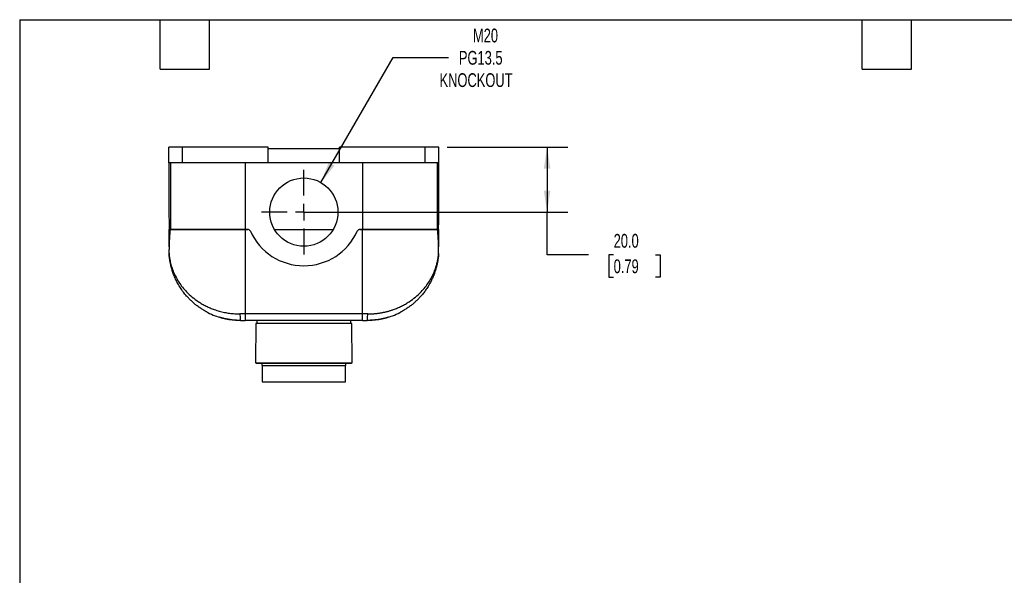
# Model space of a CAD drawing. Header units: millimetres. Extents: x 13 to 546, y 13 to 419.
# Tile 5 of 7: x 13 to 316, y 248 to 419. Entities that reach past the tile are written whole.
import ezdxf

# ---------------------------------------------------------------- set-up
doc = ezdxf.new("R2010")
doc.units = ezdxf.units.MM
doc.header["$LTSCALE"] = 2
doc.linetypes.add('SLD-Center', pattern=[19.05, 15.24, -1.27, 1.27, -1.27])
doc.linetypes.add('SLD-Solid', pattern=[0])
doc.layers.add('CENTER', color=40, linetype='SLD-Center')
doc.layers.add('DIMENSIONS', color=140, linetype='SLD-Solid', lineweight=25)
doc.layers.add('TEXT', color=140, linetype='SLD-Solid', lineweight=25)
doc.styles.add('SLDTEXTSTYLE0', font='TXT', dxfattribs={"width": 0.7})
doc.dimstyles.new('SLDDIMSTYLE0', dxfattribs={"dimtxt": 4.316016, "dimasz": 6.604, "dimexe": 0, "dimexo": 0.0625, "dimgap": 1.079004, "dimtad": 0, "dimtih": 1, "dimtoh": 1, "dimrnd": 1e-09, "dimzin": 4, "dimdsep": 46, "dimtxsty": 'SLDTEXTSTYLE0', "dimsah": 1, "dimcen": 0.09, "dimadec": 0, "dimazin": 1, "dimtfac": 1, "dimtofl": 0, "dimtmove": 0, "dimatfit": 3, "dimfxl": 0, "dimfrac": 2, "dimtolj": 1, "dimtzin": 12, "dimarcsym": 0})
doc.dimstyles.new('SLDDIMSTYLE2', dxfattribs={"dimtxt": 4.316016, "dimasz": 6.604, "dimexe": 0, "dimexo": 0.0625, "dimgap": 1.079004, "dimtad": 0, "dimtih": 1, "dimtoh": 1, "dimrnd": 1e-09, "dimzin": 12, "dimdsep": 46, "dimtxsty": 'SLDTEXTSTYLE0', "dimsah": 1, "dimcen": 0, "dimadec": 0, "dimazin": 3, "dimtfac": 1, "dimtofl": 0, "dimtmove": 0, "dimatfit": 3, "dimfxl": 0, "dimfrac": 2, "dimtolj": 1, "dimtzin": 12, "dimarcsym": 0})

# ---------------------------------------------------------------- blocks, each defined once
blk = doc.blocks.new('_D_7')
at = {"layer": 'DIMENSIONS'}
for p, q in [((105.34, 369.02), (127.54, 407.47)), ((127.54, 407.47), (144.6, 407.47))]:
    blk.add_line(p, q, dxfattribs=at)
blk.add_solid([(105.34, 369.02), (109.52, 374.23), (107.76, 375.25)], dxfattribs=at)
at = {"layer": 'DIMENSIONS', "char_height": 4.233, "attachment_point": 1, "style": 'SLDTEXTSTYLE0'}
for s, insert in [('M20', (152.11, 416.36)), ('PG13.5', (147.78, 409.5)), ('KNOCKOUT', (141.83, 402.64))]:
    blk.add_mtext(s, dxfattribs=dict(at, insert=insert))
blk = doc.blocks.new('_D_8')
at = {"layer": 'DIMENSIONS'}
for p, q in [((144.13, 379.93), (181.26, 379.93)), ((174.91, 379.93), (174.91, 359.93)), ((102.63, 359.93), (181.26, 359.93)), ((174.91, 346.79), (174.91, 359.93)), ((187.61, 346.79), (174.91, 346.79)), ((195.38, 346.79), (193.94, 346.79)), ((193.94, 346.79), (193.94, 339.93)), ((208.21, 346.79), (209.66, 346.79)), ((209.66, 346.79), (209.66, 339.93)), ((193.94, 339.93), (195.38, 339.93)), ((209.66, 339.93), (208.21, 339.93))]:
    blk.add_line(p, q, dxfattribs=at)
for points in [[(174.91, 379.93), (173.89, 373.32), (175.92, 373.32)], [(174.91, 359.93), (175.92, 366.53), (173.89, 366.53)]]:
    blk.add_solid(points, dxfattribs=at)
at = {"layer": 'DIMENSIONS', "char_height": 4.233, "attachment_point": 1, "style": 'SLDTEXTSTYLE0'}
for s, insert in [('20.0', (195.38, 353.22)), ('0.79', (195.38, 345.39))]:
    blk.add_mtext(s, dxfattribs=dict(at, insert=insert))
blk = doc.blocks.new('SW_CENTERMARKSYMBOL_9')
at = {"layer": 'CENTER', "color": 0}
for p, q in [((0, 5.08), (0, 13.04)), ((-5.08, 0), (-13.04, 0)), ((0, 0), (-2.54, 0)), ((0, 0), (0, 2.54)), ((0, 0), (0, -2.54)), ((0, 0), (2.54, 0)), ((5.08, 0), (13.04, 0)), ((0, -5.08), (0, -13.04))]:
    blk.add_line(p, q, dxfattribs=at)

msp = doc.modelspace()

# ---------------------------------------------------------------- linework, layer by layer
for p, q in [((58.593, 375.126), (58.593, 379.926)), ((62.793, 379.926), (58.593, 379.926)), ((62.793, 375.126), (62.793, 379.926)), ((89.093, 379.926), (62.793, 379.926)), ((89.093, 375.126), (89.093, 379.926)), ((111.093, 379.426), (89.093, 379.426)), ((111.093, 375.126), (111.093, 379.926)), ((137.393, 379.926), (111.093, 379.926)), ((137.393, 375.126), (137.393, 379.926)), ((141.593, 379.926), (137.393, 379.926)), ((141.593, 375.126), (141.593, 379.926)), ((62.793, 375.126), (58.593, 375.126)), ((59.08, 375.126), (59.08, 354.626)), ((89.093, 375.126), (62.793, 375.126)), ((82.093, 375.126), (82.093, 354.626)), ((111.093, 375.126), (89.093, 375.126)), ((137.393, 375.126), (111.093, 375.126)), ((118.093, 375.126), (118.093, 354.626)), ((141.593, 375.126), (137.393, 375.126)), ((141.106, 375.126), (141.106, 354.626)), ((58.627, 354.626), (59.08, 354.626)), ((58.628, 354.093), (58.627, 354.626)), ((59.08, 354.626), (82.093, 354.626)), ((82.093, 354.626), (59.08, 354.626)), ((82.093, 354.626), (82.833, 354.626)), ((82.093, 354.626), (82.093, 328.615)), ((82.833, 354.626), (82.093, 354.626)), ((91.029, 354.626), (109.157, 354.626)), ((117.353, 354.626), (118.093, 354.626)), ((118.093, 354.626), (117.353, 354.626)), ((118.093, 354.626), (141.106, 354.626)), ((118.093, 328.615), (118.093, 354.626)), ((141.106, 354.626), (118.093, 354.626)), ((141.106, 354.626), (141.559, 354.626)), ((141.559, 354.626), (141.558, 354.093)), ((58.636, 349.244), (58.628, 354.093)), ((58.628, 354.093), (58.928, 354.093)), ((141.257, 354.093), (141.558, 354.093)), ((141.558, 354.093), (141.55, 349.244)), ((58.635, 347.311), (58.629, 348.475)), ((141.55, 347.311), (141.557, 348.475)), ((82.093, 328.615), (80.452, 328.615)), ((118.093, 328.615), (82.093, 328.615)), ((82.093, 328.615), (82.093, 326.626)), ((119.733, 328.615), (118.093, 328.615)), ((118.093, 326.626), (118.093, 328.615)), ((80.566, 326.702), (80.593, 326.626)), ((118.093, 326.626), (82.093, 326.626)), ((85.299, 325.626), (85.195, 313.626)), ((114.886, 325.626), (85.299, 325.626)), ((85.593, 326.626), (85.593, 325.626)), ((114.593, 325.626), (114.593, 326.626)), ((114.991, 313.626), (114.886, 325.626)), ((119.593, 326.626), (119.62, 326.702)), ((85.195, 313.626), (85.393, 313.426)), ((85.195, 313.626), (100.093, 313.626)), ((85.393, 313.426), (114.793, 313.426)), ((87.143, 313.426), (87.143, 312.726)), ((87.143, 312.726), (113.043, 312.726)), ((87.293, 312.726), (87.293, 307.726)), ((100.093, 313.626), (114.991, 313.626)), ((112.893, 307.726), (112.893, 312.726)), ((113.043, 312.726), (113.043, 313.426)), ((114.793, 313.426), (114.991, 313.626)), ((87.293, 307.726), (112.893, 307.726))]:
    msp.add_line(p, q)
msp.add_circle((100.093, 359.926), 10.5)
for centre, radius, start, end in [((82.833, 353.726), 0.9, 24.04208, 90), ((117.353, 353.726), 0.9, 90, 155.95792), ((100.093, 361.426), 18, 204.04208, 335.95792), ((60.635, 347.323), 2, 180.33333, 183.73697), ((139.55, 347.323), 2, 356.26303, 359.66667)]:
    msp.add_arc(centre, radius, start, end)
for points, knots in [([(58.593, 375.126), (58.596, 373.398), (58.599, 371.67), (58.604, 368.215), (58.607, 366.488), (58.613, 363.037), (58.616, 361.312), (58.62, 358.733), (58.622, 357.874), (58.624, 356.594), (58.625, 356.168), (58.626, 355.537), (58.626, 355.328), (58.627, 355.024), (58.627, 354.923), (58.627, 354.783), (58.627, 354.738), (58.627, 354.66), (58.627, 354.626), (58.627, 354.626)], [0, 0, 0, 0, 0.25, 0.25, 0.5, 0.5, 0.75, 0.75, 0.875, 0.875, 0.9375, 0.9375, 0.96875, 0.96875, 0.984375, 0.984375, 0.9921875, 0.9921875, 1, 1, 1, 1]), ([(141.559, 354.626), (141.559, 354.626), (141.559, 354.661), (141.559, 354.74), (141.559, 354.786), (141.559, 354.928), (141.559, 355.028), (141.56, 355.333), (141.56, 355.543), (141.561, 356.173), (141.562, 356.599), (141.564, 357.88), (141.565, 358.739), (141.57, 361.317), (141.573, 363.04), (141.578, 366.49), (141.581, 368.217), (141.587, 371.671), (141.59, 373.398), (141.593, 375.126)], [0, 0, 0, 0, 0.0078125, 0.0078125, 0.015625, 0.015625, 0.03125, 0.03125, 0.0625, 0.0625, 0.125, 0.125, 0.25, 0.25, 0.5, 0.5, 0.75, 0.75, 1, 1, 1, 1]), ([(59.08, 354.626), (59.044, 354.626), (59.012, 354.576), (58.959, 354.39), (58.94, 354.254), (58.928, 354.093)], [0, 0, 0, 0, 0.5, 0.5, 1, 1, 1, 1]), ([(141.257, 354.093), (141.246, 354.254), (141.227, 354.389), (141.174, 354.576), (141.141, 354.626), (141.106, 354.626)], [0, 0, 0, 0, 0.5, 0.5, 1, 1, 1, 1]), ([(58.928, 354.093), (58.854, 353.03), (58.778, 352.033), (58.663, 350.16), (58.624, 349.285), (58.629, 348.475)], [0, 0, 0, 0, 0.5, 0.5, 1, 1, 1, 1]), ([(141.557, 348.475), (141.562, 349.285), (141.523, 350.16), (141.408, 352.033), (141.332, 353.03), (141.257, 354.093)], [0, 0, 0, 0, 0.5, 0.5, 1, 1, 1, 1]), ([(58.635, 347.311), (58.635, 347.31), (58.636, 347.308), (58.637, 347.292), (58.638, 347.267), (58.641, 347.232), (58.644, 347.187), (58.649, 347.132), (58.654, 347.067), (58.661, 346.992), (58.674, 346.842), (58.701, 346.581), (58.747, 346.199), (58.812, 345.748), (58.901, 345.227), (59.033, 344.579), (59.214, 343.839), (59.442, 343.057), (59.712, 342.26), (60.332, 340.676), (61.308, 338.819), (62.739, 336.836), (64.085, 335.296), (65.698, 333.794), (67.37, 332.553), (68.834, 331.654), (70.036, 331.013), (71.266, 330.45), (72.361, 330.024), (73.302, 329.709), (74.078, 329.478), (74.861, 329.275), (75.65, 329.099), (76.445, 328.95), (77.242, 328.827), (78.043, 328.732), (78.845, 328.665), (79.648, 328.623), (80.185, 328.617), (80.452, 328.615)], [0, 0, 0, 0, 0.00287326, 0.00587063, 0.00900997, 0.01230685, 0.0157747, 0.01942507, 0.02326785, 0.02731153, 0.0315634, 0.04566843, 0.06258868, 0.07954515, 0.10011002, 0.12428642, 0.15504697, 0.18585197, 0.21467134, 0.24741304, 0.37081294, 0.43486686, 0.49475921, 0.57126794, 0.6425449, 0.68225557, 0.72075779, 0.75811409, 0.79439286, 0.81591038, 0.8371635, 0.85817056, 0.87895055, 0.89952308, 0.91990837, 0.9401272, 0.96020085, 0.98015107, 1, 1, 1, 1]), ([(70.246, 329.218), (70.148, 329.268), (69.711, 329.493), (68.969, 329.94), (68.016, 330.563), (67.127, 331.218), (66.293, 331.897), (65.513, 332.596), (64.757, 333.342), (63.921, 334.252), (63.027, 335.35), (62.126, 336.635), (61.329, 337.965), (60.632, 339.335), (60.155, 340.46), (59.836, 341.328), (59.64, 341.911), (59.459, 342.503), (59.296, 343.097), (59.153, 343.682), (59.041, 344.197), (58.956, 344.641), (58.89, 345.015), (58.836, 345.359), (58.791, 345.674), (58.752, 345.976), (58.72, 346.262), (58.693, 346.523), (58.673, 346.744), (58.659, 346.922), (58.648, 347.065), (58.641, 347.17), (58.64, 347.185), (58.64, 347.193)], [0, 0, 0, 0, 0.01244748, 0.05555641, 0.09978302, 0.14516598, 0.18667491, 0.22935077, 0.27321418, 0.31828414, 0.38467045, 0.45424729, 0.52286203, 0.59052485, 0.66144279, 0.68990257, 0.71832838, 0.74672136, 0.77645095, 0.80483722, 0.83188151, 0.85144249, 0.8697136, 0.88669655, 0.90239348, 0.9168071, 0.93255664, 0.94658238, 0.95890673, 0.96999936, 0.97966801, 0.99041664, 1, 1, 1, 1]), ([(119.733, 328.615), (119.874, 328.616), (120.156, 328.617), (120.578, 328.629), (121.001, 328.647), (121.423, 328.674), (121.845, 328.707), (122.267, 328.749), (122.688, 328.798), (123.109, 328.854), (123.529, 328.918), (123.948, 328.989), (124.365, 329.068), (124.782, 329.154), (125.197, 329.248), (125.61, 329.349), (126.022, 329.458), (126.432, 329.574), (126.839, 329.698), (127.245, 329.83), (127.942, 330.07), (128.92, 330.45), (130.15, 331.014), (131.352, 331.654), (132.816, 332.554), (134.489, 333.795), (136.101, 335.296), (137.447, 336.837), (138.503, 338.3), (139.422, 339.854), (140.035, 341.146), (140.463, 342.232), (140.77, 343.128), (141.016, 343.997), (141.169, 344.659), (141.264, 345.127), (141.335, 345.51), (141.401, 345.93), (141.452, 346.307), (141.491, 346.636), (141.516, 346.894), (141.531, 347.066), (141.54, 347.174), (141.546, 347.252), (141.55, 347.302), (141.55, 347.308), (141.55, 347.311)], [0, 0, 0, 0, 0.0104363, 0.0208978, 0.0313876, 0.041909, 0.0524653, 0.0630595, 0.0736949, 0.0843745, 0.0951014, 0.1058787, 0.1167094, 0.1275963, 0.1385424, 0.1495506, 0.1606236, 0.1717642, 0.1829752, 0.1942591, 0.2056186, 0.2418948, 0.27925, 0.3177525, 0.3574647, 0.4287469, 0.5052718, 0.5650711, 0.6292074, 0.6877361, 0.752687, 0.7816686, 0.814436, 0.8566383, 0.8822671, 0.8913158, 0.9107891, 0.9274791, 0.9413889, 0.9566354, 0.9694718, 0.9766833, 0.9832849, 0.9893257, 0.9948699, 1, 1, 1, 1]), ([(141.546, 347.193), (141.546, 347.185), (141.545, 347.17), (141.538, 347.065), (141.527, 346.922), (141.497, 346.551), (141.426, 345.862), (141.278, 344.873), (141.077, 343.849), (140.817, 342.801), (140.507, 341.771), (140.121, 340.684), (139.653, 339.564), (139.099, 338.427), (138.473, 337.308), (137.771, 336.21), (136.99, 335.139), (136.205, 334.187), (135.43, 333.343), (134.674, 332.598), (133.894, 331.898), (133.06, 331.219), (132.171, 330.563), (131.218, 329.941), (130.475, 329.493), (130.037, 329.268), (129.938, 329.217)], [0, 0, 0, 0, 0.0095839, 0.0203355, 0.0300005, 0.0410901, 0.0889916, 0.1361597, 0.1881706, 0.2381166, 0.2886294, 0.338391, 0.3977081, 0.4547669, 0.5095783, 0.5691345, 0.6264559, 0.6815669, 0.7266422, 0.7705093, 0.8131871, 0.8546964, 0.9000756, 0.9443013, 0.9874124, 1, 1, 1, 1]), ([(141.281, 344.939), (141.285, 344.964), (141.321, 345.161), (141.365, 345.436), (141.399, 345.719), (141.404, 345.762)], [0, 0, 0, 0, 0.1102462, 0.8642899, 1, 1, 1, 1]), ([(59.157, 343.677), (59.159, 343.667), (59.185, 343.554), (59.209, 343.457), (59.212, 343.443), (59.214, 343.436)], [0, 0, 0, 0, 0.054435, 0.5722995, 1, 1, 1, 1]), ([(140.972, 343.436), (140.971, 343.433), (140.966, 343.413), (140.988, 343.504), (141.019, 343.631), (141.051, 343.778), (141.059, 343.813)], [0, 0, 0, 0, 0.07303552, 0.47344568, 0.87386117, 1, 1, 1, 1]), ([(70.219, 329.249), (70.333, 329.181), (71.127, 328.713), (72.604, 328.108), (74.608, 327.437), (76.525, 327.002), (78.518, 326.715), (79.882, 326.682), (80.566, 326.666)], [0, 0, 0, 0, 0.03988457, 0.27702604, 0.45607867, 0.6364382, 0.81784428, 1, 1, 1, 1]), ([(80.593, 326.626), (80.409, 326.628), (80.042, 326.63), (79.419, 326.655), (78.765, 326.699), (78.093, 326.765), (77.424, 326.853), (76.772, 326.958), (76.155, 327.076), (75.583, 327.202), (75.08, 327.327), (74.659, 327.441), (74.338, 327.534), (74.135, 327.596), (74.045, 327.623), (74.058, 327.619), (74.062, 327.618)], [0, 0, 0, 0, 0.0739874, 0.1479719, 0.2219637, 0.2959588, 0.3699247, 0.4438992, 0.5192497, 0.5946047, 0.6716933, 0.7487724, 0.8255205, 0.9022518, 0.9761357, 1, 1, 1, 1]), ([(80.452, 328.615), (80.455, 328.353), (80.459, 327.831), (80.492, 327.181), (80.53, 326.775), (80.557, 326.72), (80.566, 326.702)], [0, 0, 0, 0, 0.2855434, 0.5710869, 0.8566303, 1, 1, 1, 1]), ([(126.124, 327.618), (126.124, 327.618), (126.124, 327.618), (125.999, 327.58), (125.776, 327.513), (125.451, 327.42), (125.036, 327.309), (124.534, 327.186), (123.954, 327.06), (123.315, 326.94), (122.635, 326.834), (121.94, 326.749), (121.255, 326.686), (120.599, 326.647), (120.041, 326.629), (119.726, 326.627), (119.593, 326.626)], [0, 0, 0, 0, 0.050013, 0.1217173, 0.1934326, 0.2661113, 0.3388015, 0.4143764, 0.4899522, 0.5672377, 0.6445136, 0.7208076, 0.7970947, 0.8715241, 0.9459548, 1, 1, 1, 1]), ([(119.62, 326.666), (120.303, 326.682), (121.667, 326.715), (123.659, 327.001), (125.577, 327.437), (127.58, 328.107), (129.056, 328.712), (129.85, 329.18), (129.965, 329.248)], [0, 0, 0, 0, 0.1821462, 0.3635439, 0.5438955, 0.7229402, 0.9600688, 1, 1, 1, 1]), ([(119.62, 326.702), (119.629, 326.72), (119.656, 326.775), (119.694, 327.181), (119.727, 327.831), (119.731, 328.353), (119.733, 328.615)], [0, 0, 0, 0, 0.1433722, 0.4289148, 0.7144574, 1, 1, 1, 1])]:
    msp.add_open_spline(points, degree=3, knots=knots)
for points in [[(80.593, 326.626), (81.093, 326.626), (81.591, 326.626), (82.093, 326.626)], [(118.093, 326.626), (118.594, 326.626), (119.093, 326.626), (119.593, 326.626)]]:
    msp.add_open_spline(points, degree=3)
at = {"layer": 'TEXT'}
for p, q in [((12.7, 419.1), (546.1, 419.1)), ((12.7, 419.1), (12.7, 12.7)), ((55.88, 403.86), (55.88, 419.1)), ((71.12, 403.86), (71.12, 419.1)), ((271.78, 403.86), (271.78, 419.1)), ((287.02, 403.86), (287.02, 419.1)), ((55.88, 403.86), (71.12, 403.86)), ((271.78, 403.86), (287.02, 403.86))]:
    msp.add_line(p, q, dxfattribs=at)

# ---------------------------------------------------------------- block references
at = {"layer": 'CENTER'}
msp.add_blockref('SW_CENTERMARKSYMBOL_9', (100.093, 359.926), dxfattribs=at)

# ---------------------------------------------------------------- dimensions: what is measured, and where the dimension line sits
at = {"layer": 'DIMENSIONS'}
dim = msp.add_diameter_dim_2p(p1=(94.843, 350.833), p2=(105.343, 369.02), text='M20\\PPG13.5\\PKNOCKOUT', dimstyle='SLDDIMSTYLE2', override={"dimpost": '<>'}, dxfattribs=at)
dim.commit()
dim.dimension.update_dxf_attribs({"geometry": '_D_7', "text_midpoint": (158.078, 407.471), "dimtype": 163})
dim = msp.add_linear_dim(base=(174.905, 359.926), p1=(141.593, 379.926), p2=(100.093, 359.926), angle=90, dimstyle='SLDDIMSTYLE0', dxfattribs=at)
dim.commit()
dim.dimension.update_dxf_attribs({"geometry": '_D_8', "text_midpoint": (174.905, 346.793), "dimtype": 160})

doc.saveas('drawing.dxf')
